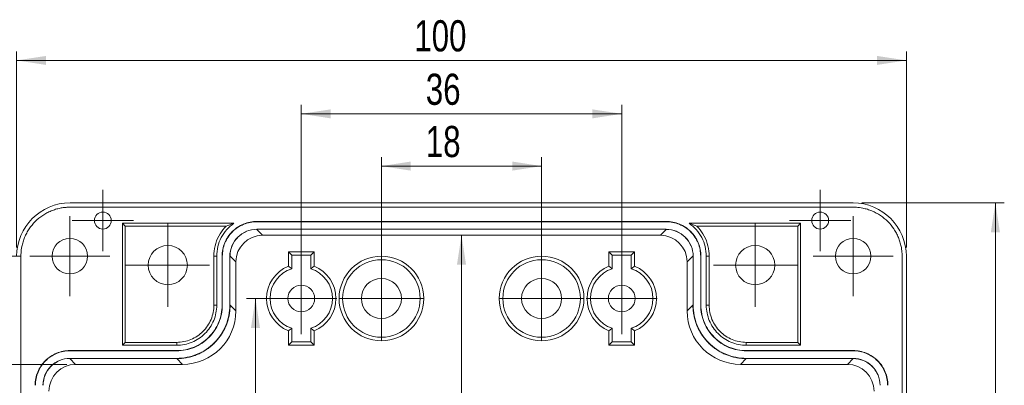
# Model space of a CAD drawing. Header units: millimetres. Extents: x 5 to 415, y 5 to 292.
# Tile 4 of 8: x 72 to 183, y 148 to 189. Entities that reach past the tile are written whole.
import ezdxf

# ---------------------------------------------------------------- set-up
doc = ezdxf.new("R2010")
doc.units = ezdxf.units.MM
doc.layers.add('LAYER_1', color=179, linetype='Continuous', lineweight=15)
doc.styles.add('SLDTEXTSTYLE3', font='TXT', dxfattribs={"width": 0.75})
doc.dimstyles.new('SLDDIMSTYLE1', dxfattribs={"dimtxt": 3.5, "dimasz": 3.302, "dimexe": 0, "dimexo": 0.0625, "dimgap": 0.875, "dimtad": 1, "dimdec": 1, "dimrnd": 1e-09, "dimzin": 12, "dimdsep": 46, "dimtxsty": 'SLDTEXTSTYLE3', "dimsah": 1, "dimcen": 0.09, "dimadec": 0, "dimazin": 3, "dimtfac": 1, "dimtdec": 1, "dimtofl": 0, "dimtmove": 0, "dimatfit": 3, "dimfxl": 1, "dimfrac": 2, "dimtolj": 1, "dimtzin": 12, "dimarcsym": 0})
doc.dimstyles.new('SLDDIMSTYLE2', dxfattribs={"dimtxt": 3.5, "dimasz": 3.302, "dimexe": 0, "dimexo": 0.0625, "dimgap": 0.875, "dimtad": 1, "dimdec": 1, "dimrnd": 1e-09, "dimzin": 12, "dimdsep": 46, "dimtxsty": 'SLDTEXTSTYLE3', "dimsah": 1, "dimcen": 0.09, "dimadec": 0, "dimazin": 3, "dimtfac": 1, "dimtofl": 0, "dimtmove": 0, "dimatfit": 3, "dimfxl": 1, "dimfrac": 2, "dimtolj": 1, "dimtzin": 12, "dimarcsym": 0})
doc.dimstyles.new('SLDDIMSTYLE3', dxfattribs={"dimtxt": 3.5, "dimasz": 3.302, "dimexe": 0, "dimexo": 0.0625, "dimgap": 0.875, "dimtad": 1, "dimrnd": 1e-09, "dimzin": 12, "dimdsep": 46, "dimtxsty": 'SLDTEXTSTYLE3', "dimsah": 1, "dimcen": 0.09, "dimadec": 0, "dimazin": 3, "dimtfac": 1, "dimtofl": 0, "dimtmove": 0, "dimatfit": 3, "dimfxl": 1, "dimfrac": 2, "dimtolj": 1, "dimtzin": 12, "dimarcsym": 0})

# ---------------------------------------------------------------- blocks, each defined once
blk = doc.blocks.new('*D10')
at = {"layer": 'LAYER_1'}
blk.add_line((121.74, 165.15), (121.74, 72.45), dxfattribs=at)
for points in [[(121.74, 165.15), (121.23, 161.85), (122.25, 161.85)], [(121.74, 72.45), (122.25, 75.75), (121.23, 75.75)]]:
    blk.add_solid(points, dxfattribs=at)
at = {"layer": 'LAYER_1', "insert": (117.23, 101.95, 19.5), "char_height": 3.5, "attachment_point": 1, "rotation": 90, "style": 'SLDTEXTSTYLE3'}
blk.add_mtext('92,7', dxfattribs=at)
blk = doc.blocks.new('*D11')
at = {"layer": 'LAYER_1'}
for p, q in [((106.99, 158.05), (97.59, 158.05)), ((98.59, 158.05), (98.59, 79.55)), ((106.99, 79.55), (97.59, 79.55))]:
    blk.add_line(p, q, dxfattribs=at)
for points in [[(98.59, 158.05), (98.09, 154.75), (99.1, 154.75)], [(98.59, 79.55), (99.1, 82.86), (98.09, 82.86)]]:
    blk.add_solid(points, dxfattribs=at)
at = {"layer": 'LAYER_1', "insert": (94.08, 101.95, 19.5), "char_height": 3.5, "attachment_point": 1, "rotation": 90, "style": 'SLDTEXTSTYLE3'}
blk.add_mtext('78,5', dxfattribs=at)
blk = doc.blocks.new('*D13')
at = {"layer": 'LAYER_1'}
for p, q in [((112.74, 159.05), (112.74, 173.92)), ((130.74, 159.05), (130.74, 173.92)), ((130.74, 172.92), (112.74, 172.92))]:
    blk.add_line(p, q, dxfattribs=at)
for points in [[(112.74, 172.92), (116.04, 172.41), (116.04, 173.43)], [(130.74, 172.92), (127.44, 173.43), (127.44, 172.41)]]:
    blk.add_solid(points, dxfattribs=at)
at = {"layer": 'LAYER_1', "insert": (117.73, 177.43, 19.5), "char_height": 3.5, "attachment_point": 1, "style": 'SLDTEXTSTYLE3'}
blk.add_mtext('18', dxfattribs=at)
blk = doc.blocks.new('*D14')
at = {"layer": 'LAYER_1'}
for p, q in [((103.74, 159.05), (103.74, 179.79)), ((139.74, 159.05), (139.74, 179.79)), ((103.74, 178.79), (139.74, 178.79))]:
    blk.add_line(p, q, dxfattribs=at)
for points in [[(103.74, 178.79), (107.04, 178.28), (107.04, 179.29)], [(139.74, 178.79), (136.44, 179.29), (136.44, 178.28)]]:
    blk.add_solid(points, dxfattribs=at)
at = {"layer": 'LAYER_1', "insert": (117.73, 183.3, 19.5), "char_height": 3.5, "attachment_point": 1, "style": 'SLDTEXTSTYLE3'}
blk.add_mtext('36', dxfattribs=at)
blk = doc.blocks.new('*D17')
at = {"layer": 'LAYER_1'}
for p, q in [((72.24, 162.8), (54.76, 162.8)), ((55.76, 162.8), (55.76, 74.8)), ((72.24, 74.8), (54.76, 74.8))]:
    blk.add_line(p, q, dxfattribs=at)
for points in [[(55.76, 162.8), (55.25, 159.5), (56.26, 159.5)], [(55.76, 74.8), (56.26, 78.11), (55.25, 78.11)]]:
    blk.add_solid(points, dxfattribs=at)
at = {"layer": 'LAYER_1', "insert": (51.24, 114.8, 19.5), "char_height": 3.5, "attachment_point": 1, "rotation": 90, "style": 'SLDTEXTSTYLE3'}
blk.add_mtext('88', dxfattribs=at)
blk = doc.blocks.new('*D18')
at = {"layer": 'LAYER_1'}
for p, q in [((77.39, 150.65), (60.76, 150.65)), ((61.76, 86.95), (61.76, 150.65)), ((77.39, 86.95), (60.76, 86.95))]:
    blk.add_line(p, q, dxfattribs=at)
for points in [[(61.76, 150.65), (61.25, 147.35), (62.26, 147.35)], [(61.76, 86.95), (62.26, 90.25), (61.25, 90.25)]]:
    blk.add_solid(points, dxfattribs=at)
at = {"layer": 'LAYER_1', "insert": (57.24, 112.86, 19.5), "char_height": 3.5, "attachment_point": 1, "rotation": 90, "style": 'SLDTEXTSTYLE3'}
blk.add_mtext('63,7', dxfattribs=at)
blk = doc.blocks.new('*D20')
at = {"layer": 'LAYER_1'}
for p, q in [((166.72, 168.79), (182.72, 168.79)), ((181.72, 68.82), (181.72, 168.79)), ((166.72, 68.82), (182.72, 68.82))]:
    blk.add_line(p, q, dxfattribs=at)
for points in [[(181.72, 168.79), (181.21, 165.48), (182.23, 165.48)], [(181.72, 68.82), (182.23, 72.12), (181.21, 72.12)]]:
    blk.add_solid(points, dxfattribs=at)
at = {"layer": 'LAYER_1', "insert": (177.21, 113.5, 19.5), "char_height": 3.5, "attachment_point": 1, "rotation": 90, "style": 'SLDTEXTSTYLE3'}
blk.add_mtext('100', dxfattribs=at)
blk = doc.blocks.new('*D21')
at = {"layer": 'LAYER_1'}
for p, q in [((71.76, 163.79), (71.76, 185.79)), ((71.76, 184.79), (171.72, 184.79)), ((171.72, 163.79), (171.72, 185.79))]:
    blk.add_line(p, q, dxfattribs=at)
for points in [[(71.76, 184.79), (75.06, 184.28), (75.06, 185.29)], [(171.72, 184.79), (168.42, 185.29), (168.42, 184.28)]]:
    blk.add_solid(points, dxfattribs=at)
at = {"layer": 'LAYER_1', "insert": (116.44, 189.3, 19.5), "char_height": 3.5, "attachment_point": 1, "style": 'SLDTEXTSTYLE3'}
blk.add_mtext('100', dxfattribs=at)
blk = doc.blocks.new('SW_CENTERMARKSYMBOL_2')
at = {"layer": 'LAYER_1', "color": 0}
for p, q in [((0, 2.5), (0, 4)), ((0, 0), (0, 2.5)), ((-2.5, 0), (-4, 0)), ((0, 0), (-2.5, 0)), ((0, 0), (0, -2.5)), ((0, 0), (2.5, 0)), ((2.5, 0), (4, 0)), ((0, -2.5), (0, -4))]:
    blk.add_line(p, q, dxfattribs=at)
blk = doc.blocks.new('SW_CENTERMARKSYMBOL_3')
at = {"layer": 'LAYER_1', "color": 0}
for p, q in [((0, 2.5), (0, 4)), ((0, 0), (0, 2.5)), ((-2.5, 0), (-4, 0)), ((0, 0), (-2.5, 0)), ((0, 0), (0, -2.5)), ((0, 0), (2.5, 0)), ((2.5, 0), (4, 0)), ((0, -2.5), (0, -4))]:
    blk.add_line(p, q, dxfattribs=at)
blk = doc.blocks.new('SW_CENTERMARKSYMBOL_4')
at = {"layer": 'LAYER_1', "color": 0}
for p, q in [((0, 2.5), (0, 4.5)), ((0, 0), (0, 2.5)), ((-2.5, 0), (-4.5, 0)), ((0, 0), (-2.5, 0)), ((0, 0), (0, -2.5)), ((0, 0), (2.5, 0)), ((2.5, 0), (4.5, 0)), ((0, -2.5), (0, -4.5))]:
    blk.add_line(p, q, dxfattribs=at)
blk = doc.blocks.new('SW_CENTERMARKSYMBOL_6')
at = {"layer": 'LAYER_1', "color": 0}
for p, q in [((0, 2.5), (0, 4.5)), ((0, 0), (0, 2.5)), ((-2.5, 0), (-4.5, 0)), ((0, 0), (-2.5, 0)), ((0, 0), (0, -2.5)), ((0, 0), (2.5, 0)), ((2.5, 0), (4.5, 0)), ((0, -2.5), (0, -4.5))]:
    blk.add_line(p, q, dxfattribs=at)
blk = doc.blocks.new('SW_CENTERMARKSYMBOL_10')
at = {"layer": 'LAYER_1', "color": 0}
for p, q in [((0, 2.5), (0, 4.7)), ((0, 0), (0, 2.5)), ((-2.5, 0), (-4.7, 0)), ((0, 0), (-2.5, 0)), ((0, 0), (0, -2.5)), ((0, 0), (2.5, 0)), ((2.5, 0), (4.7, 0)), ((0, -2.5), (0, -4.7))]:
    blk.add_line(p, q, dxfattribs=at)
blk = doc.blocks.new('SW_CENTERMARKSYMBOL_11')
at = {"layer": 'LAYER_1', "color": 0}
for p, q in [((0, 2.5), (0, 4.7)), ((0, 0), (0, 2.5)), ((-2.5, 0), (-4.7, 0)), ((0, 0), (-2.5, 0)), ((0, 0), (0, -2.5)), ((0, 0), (2.5, 0)), ((2.5, 0), (4.7, 0)), ((0, -2.5), (0, -4.7))]:
    blk.add_line(p, q, dxfattribs=at)
blk = doc.blocks.new('SW_CENTERMARKSYMBOL_12')
at = {"layer": 'LAYER_1', "color": 0}
for p, q in [((0, 2.5), (0, 3.45)), ((0, 0), (0, 2.5)), ((-2.5, 0), (-3.45, 0)), ((0, 0), (-2.5, 0)), ((0, 0), (0, -2.5)), ((0, 0), (2.5, 0)), ((2.5, 0), (3.45, 0)), ((0, -2.5), (0, -3.45))]:
    blk.add_line(p, q, dxfattribs=at)
blk = doc.blocks.new('SW_CENTERMARKSYMBOL_13')
at = {"layer": 'LAYER_1', "color": 0}
for p, q in [((0, 2.5), (0, 3.45)), ((0, 0), (0, 2.5)), ((-2.5, 0), (-3.45, 0)), ((0, 0), (-2.5, 0)), ((0, 0), (0, -2.5)), ((0, 0), (2.5, 0)), ((2.5, 0), (3.45, 0)), ((0, -2.5), (0, -3.45))]:
    blk.add_line(p, q, dxfattribs=at)
blk = doc.blocks.new('SW_CENTERMARKSYMBOL_16')
at = {"layer": 'LAYER_1', "color": 0}
for p, q in [((0, 2.5), (0, 4.75)), ((0, 0), (0, 2.5)), ((-2.5, 0), (-4.75, 0)), ((0, 0), (-2.5, 0)), ((0, 0), (0, -2.5)), ((0, 0), (2.5, 0)), ((2.5, 0), (4.75, 0)), ((0, -2.5), (0, -4.75))]:
    blk.add_line(p, q, dxfattribs=at)
blk = doc.blocks.new('SW_CENTERMARKSYMBOL_17')
at = {"layer": 'LAYER_1', "color": 0}
for p, q in [((0, 2.5), (0, 4.75)), ((0, 0), (0, 2.5)), ((-2.5, 0), (-4.75, 0)), ((0, 0), (-2.5, 0)), ((0, 0), (0, -2.5)), ((0, 0), (2.5, 0)), ((2.5, 0), (4.75, 0)), ((0, -2.5), (0, -4.75))]:
    blk.add_line(p, q, dxfattribs=at)

msp = doc.modelspace()

# ---------------------------------------------------------------- linework, layer by layer
at = {"color": 7, "linetype": 'Continuous', "lineweight": 15}
for p, q in [((165.74, 168.303), (77.738, 168.303)), ((165.723, 168.786), (77.756, 168.786)), ((96.178, 166.503), (83.639, 166.503)), ((83.639, 166.503), (83.639, 152.803)), ((83.963, 166.179), (83.639, 166.503)), ((95.294, 166.179), (83.963, 166.179)), ((83.963, 166.179), (83.963, 153.127)), ((98.739, 166.677), (98.739, 166.703)), ((144.74, 166.703), (98.739, 166.703)), ((144.74, 166.677), (98.739, 166.677)), ((144.74, 166.677), (144.74, 166.703)), ((159.839, 166.503), (147.301, 166.503)), ((159.516, 166.179), (148.185, 166.179)), ((159.516, 166.179), (159.839, 166.503)), ((159.516, 153.127), (159.516, 166.179)), ((159.839, 152.803), (159.839, 166.503)), ((98.739, 165.829), (98.739, 165.803)), ((144.74, 165.829), (98.739, 165.829)), ((98.739, 165.803), (99.388, 165.154)), ((144.09, 165.154), (99.388, 165.154)), ((144.09, 165.154), (144.74, 165.803)), ((144.74, 165.829), (144.74, 165.803)), ((72.239, 162.804), (72.239, 74.802)), ((93.916, 162.804), (94.239, 162.804)), ((93.916, 157.302), (93.916, 162.804)), ((94.239, 157.302), (94.239, 162.804)), ((94.865, 162.804), (94.839, 162.804)), ((94.839, 162.804), (94.839, 157.302)), ((94.865, 162.804), (94.865, 157.302)), ((95.713, 162.804), (95.739, 162.804)), ((95.713, 162.804), (95.713, 157.302)), ((96.389, 162.154), (95.739, 162.804)), ((105.189, 163.303), (102.289, 163.303)), ((102.683, 162.91), (102.289, 163.303)), ((102.289, 163.303), (102.289, 161.674)), ((102.683, 162.91), (104.796, 162.91)), ((102.683, 161.397), (102.683, 162.91)), ((104.796, 162.91), (105.189, 163.303)), ((104.796, 162.91), (104.796, 161.397)), ((105.189, 161.674), (105.189, 163.303)), ((141.189, 163.303), (138.289, 163.303)), ((138.683, 162.91), (138.289, 163.303)), ((138.289, 163.303), (138.289, 161.674)), ((138.683, 162.91), (140.796, 162.91)), ((138.683, 161.397), (138.683, 162.91)), ((140.796, 162.91), (141.189, 163.303)), ((140.796, 162.91), (140.796, 161.397)), ((141.189, 161.674), (141.189, 163.303)), ((147.739, 162.804), (147.09, 162.154)), ((147.765, 162.804), (147.739, 162.804)), ((147.765, 157.302), (147.765, 162.804)), ((148.613, 162.804), (148.639, 162.804)), ((148.613, 157.302), (148.613, 162.804)), ((148.639, 157.302), (148.639, 162.804)), ((149.239, 162.804), (149.239, 157.302)), ((149.563, 162.804), (149.239, 162.804)), ((149.563, 162.804), (149.563, 157.302)), ((171.239, 74.802), (171.239, 162.804)), ((171.722, 74.82), (171.722, 162.787)), ((96.389, 162.154), (96.389, 156.653)), ((147.09, 156.653), (147.09, 162.154)), ((93.916, 157.302), (94.239, 157.302)), ((94.865, 157.302), (94.839, 157.302)), ((95.713, 157.302), (95.739, 157.302)), ((95.739, 157.302), (96.389, 156.653)), ((147.09, 156.653), (147.739, 157.302)), ((147.765, 157.302), (147.739, 157.302)), ((148.613, 157.302), (148.639, 157.302)), ((149.563, 157.302), (149.239, 157.302)), ((102.289, 154.433), (102.289, 152.803)), ((102.683, 153.197), (102.683, 154.71)), ((104.796, 154.71), (104.796, 153.197)), ((105.189, 152.803), (105.189, 154.433)), ((138.289, 154.433), (138.289, 152.803)), ((138.683, 153.197), (138.683, 154.71)), ((140.796, 154.71), (140.796, 153.197)), ((141.189, 152.803), (141.189, 154.433)), ((83.963, 153.127), (83.639, 152.803)), ((83.639, 152.803), (89.74, 152.803)), ((83.963, 153.127), (89.74, 153.127)), ((89.74, 153.127), (89.74, 152.803)), ((102.683, 153.197), (102.289, 152.803)), ((102.289, 152.803), (105.189, 152.803)), ((104.796, 153.197), (102.683, 153.197)), ((104.796, 153.197), (105.189, 152.803)), ((138.683, 153.197), (138.289, 152.803)), ((138.289, 152.803), (141.189, 152.803)), ((140.796, 153.197), (138.683, 153.197)), ((140.796, 153.197), (141.189, 152.803)), ((153.738, 153.127), (153.738, 152.803)), ((153.738, 153.127), (159.516, 153.127)), ((153.738, 152.803), (159.839, 152.803)), ((159.516, 153.127), (159.839, 152.803)), ((77.739, 152.177), (77.739, 152.203)), ((89.74, 152.203), (77.739, 152.203)), ((89.74, 152.177), (77.739, 152.177)), ((89.74, 152.177), (89.74, 152.203)), ((153.738, 152.177), (153.738, 152.203)), ((165.74, 152.203), (153.738, 152.203)), ((165.74, 152.177), (153.738, 152.177)), ((165.74, 152.177), (165.74, 152.203)), ((77.739, 151.329), (77.739, 151.303)), ((89.74, 151.329), (77.739, 151.329)), ((77.739, 151.303), (78.388, 150.654)), ((90.39, 150.654), (78.388, 150.654)), ((89.74, 151.329), (89.74, 151.303)), ((90.39, 150.654), (89.74, 151.303)), ((153.738, 151.303), (153.089, 150.654)), ((165.09, 150.654), (153.089, 150.654)), ((153.738, 151.329), (153.738, 151.303)), ((165.74, 151.329), (153.738, 151.329)), ((165.09, 150.654), (165.74, 151.303)), ((165.74, 151.329), (165.74, 151.303))]:
    msp.add_line(p, q, dxfattribs=at)
for centre, radius in [((81.439, 166.803), 0.95), ((162.039, 166.803), 0.95), ((77.739, 162.803), 2), ((88.739, 161.803), 2.2), ((154.739, 161.803), 2.2), ((165.739, 162.803), 2), ((112.739, 158.053), 4.75), ((130.739, 158.053), 4.75), ((112.739, 158.053), 4.356), ((130.739, 158.053), 4.356), ((103.739, 158.053), 1.5), ((112.739, 158.053), 2.25), ((130.739, 158.053), 2.25), ((139.739, 158.053), 1.5)]:
    msp.add_circle(centre, radius, dxfattribs=at)
for centre, radius, start, end in [((103.739, 158.053), 3.9, 111.82635, 248.17365), ((103.739, 158.053), 3.9, 291.82635, 68.17365), ((139.739, 158.053), 3.9, 111.82635, 248.17365), ((139.739, 158.053), 3.9, 291.82635, 68.17365), ((103.739, 158.053), 3.506, 107.53317, 252.46683), ((103.739, 158.053), 3.506, 287.53317, 72.46683), ((139.739, 158.053), 3.506, 107.53317, 252.46683), ((139.739, 158.053), 3.506, 287.53317, 72.46683)]:
    msp.add_arc(centre, radius, start, end, dxfattribs=at)
for centre, major_axis, start_param, end_param in [((77.758, 162.785), (-4.244, 4.244), 5.4979394, 7.0684312), ((165.721, 162.785), (4.244, 4.244), 5.4979394, 7.0684312), ((99.389, 162.153), (2.122, -2.122), 2.3563468, 3.9268385), ((144.089, 162.153), (-2.122, -2.122), 2.3563468, 3.9268385), ((90.388, 156.655), (-4.244, 4.244), 2.3563468, 3.9268385), ((153.091, 156.655), (4.244, 4.244), 2.3563468, 3.9268385), ((78.389, 147.653), (2.122, -2.122), 2.3563468, 3.9268385), ((165.089, 147.653), (-2.122, -2.122), 2.3563468, 3.9268385)]:
    msp.add_ellipse(centre, major_axis=major_axis, ratio=0.9996955, start_param=start_param, end_param=end_param, dxfattribs=at)
for points, knots in [([(77.738, 168.303), (77.666, 168.302), (77.522, 168.301), (77.307, 168.288), (77.093, 168.267), (76.879, 168.237), (76.56, 168.18), (76.14, 168.075), (75.632, 167.893), (75.144, 167.663), (74.527, 167.293), (73.827, 166.721), (73.253, 166.022), (72.883, 165.405), (72.652, 164.917), (72.469, 164.408), (72.352, 163.941), (72.283, 163.526), (72.246, 163.166), (72.242, 162.925), (72.239, 162.804)], [0, 0, 0, 0, 0.025028, 0.0499931, 0.0749335, 0.0998877, 0.1248941, 0.1874645, 0.2500961, 0.3123427, 0.3746512, 0.4997775, 0.6242651, 0.6867756, 0.7493497, 0.8118423, 0.8743996, 0.9162537, 0.9580601, 1, 1, 1, 1]), ([(171.239, 162.804), (171.238, 162.876), (171.237, 163.02), (171.224, 163.235), (171.203, 163.45), (171.173, 163.663), (171.116, 163.982), (171.011, 164.402), (170.829, 164.911), (170.599, 165.399), (170.229, 166.016), (169.657, 166.715), (168.958, 167.289), (168.341, 167.659), (167.853, 167.891), (167.344, 168.074), (166.877, 168.191), (166.462, 168.259), (166.102, 168.296), (165.861, 168.301), (165.74, 168.303)], [0, 0, 0, 0, 0.025028, 0.0499931, 0.0749335, 0.0998877, 0.1248941, 0.1874645, 0.2500961, 0.3123427, 0.3746512, 0.4997775, 0.6242651, 0.6867756, 0.7493497, 0.8118423, 0.8743996, 0.9162537, 0.9580601, 1, 1, 1, 1]), ([(93.916, 162.804), (93.916, 163.191), (93.963, 163.578), (94.148, 164.331), (94.286, 164.699), (94.647, 165.387), (94.869, 165.708), (95.18, 166.06), (95.236, 166.121), (95.294, 166.179)], [0.19693956, 0.19693956, 0.19693956, 0.19693956, 0.44693956, 0.44693956, 0.69693956, 0.69693956, 0.94693956, 0.94693956, 1, 1, 1, 1]), ([(96.178, 166.503), (95.881, 166.298), (95.608, 166.055), (95.128, 165.513), (94.922, 165.214), (94.585, 164.572), (94.456, 164.229), (94.283, 163.526), (94.239, 163.165), (94.239, 162.804)], [0, 0, 0, 0, 0.25, 0.25, 0.5, 0.5, 0.75, 0.75, 1, 1, 1, 1]), ([(98.739, 166.703), (98.232, 166.703), (97.719, 166.602), (96.774, 166.211), (96.342, 165.922), (95.621, 165.2), (95.331, 164.768), (94.941, 163.824), (94.839, 163.311), (94.839, 162.804)], [2.3563468, 2.3563468, 2.3563468, 2.3563468, 2.7489697, 2.7489697, 3.1415927, 3.1415927, 3.5342156, 3.5342156, 3.9268385, 3.9268385, 3.9268385, 3.9268385]), ([(98.739, 166.677), (98.235, 166.677), (97.726, 166.576), (96.787, 166.188), (96.358, 165.901), (95.642, 165.184), (95.354, 164.755), (94.966, 163.817), (94.865, 163.307), (94.865, 162.804)], [2.3563468, 2.3563468, 2.3563468, 2.3563468, 2.7489697, 2.7489697, 3.1415927, 3.1415927, 3.5342156, 3.5342156, 3.9268385, 3.9268385, 3.9268385, 3.9268385]), ([(148.639, 162.804), (148.639, 163.311), (148.538, 163.824), (148.147, 164.768), (147.858, 165.2), (147.137, 165.922), (146.704, 166.211), (145.76, 166.602), (145.247, 166.703), (144.74, 166.703)], [2.3563468, 2.3563468, 2.3563468, 2.3563468, 2.7489697, 2.7489697, 3.1415927, 3.1415927, 3.5342156, 3.5342156, 3.9268385, 3.9268385, 3.9268385, 3.9268385]), ([(148.613, 162.804), (148.613, 163.307), (148.512, 163.817), (148.124, 164.755), (147.837, 165.184), (147.12, 165.901), (146.691, 166.188), (145.753, 166.576), (145.243, 166.677), (144.74, 166.677)], [2.3563468, 2.3563468, 2.3563468, 2.3563468, 2.7489697, 2.7489697, 3.1415927, 3.1415927, 3.5342156, 3.5342156, 3.9268385, 3.9268385, 3.9268385, 3.9268385]), ([(149.239, 162.804), (149.239, 163.165), (149.195, 163.526), (149.023, 164.229), (148.893, 164.572), (148.557, 165.214), (148.35, 165.513), (147.871, 166.055), (147.598, 166.298), (147.301, 166.503)], [0, 0, 0, 0, 0.25, 0.25, 0.5, 0.5, 0.75, 0.75, 1, 1, 1, 1]), ([(148.185, 166.179), (148.242, 166.121), (148.299, 166.06), (148.61, 165.708), (148.831, 165.387), (149.192, 164.699), (149.331, 164.331), (149.516, 163.578), (149.563, 163.191), (149.563, 162.804)], [0, 0, 0, 0, 0.05306044, 0.05306044, 0.30306044, 0.30306044, 0.55306044, 0.55306044, 0.80306044, 0.80306044, 0.80306044, 0.80306044]), ([(98.739, 165.829), (98.343, 165.829), (97.947, 165.751), (97.215, 165.448), (96.879, 165.223), (96.319, 164.663), (96.095, 164.328), (95.792, 163.596), (95.713, 163.2), (95.713, 162.804)], [2.3563468, 2.3563468, 2.3563468, 2.3563468, 2.7489697, 2.7489697, 3.1415927, 3.1415927, 3.5342156, 3.5342156, 3.9268385, 3.9268385, 3.9268385, 3.9268385]), ([(96.618, 164.925), (96.579, 164.885), (96.502, 164.805), (96.394, 164.677), (96.293, 164.543), (96.2, 164.403), (96.114, 164.258), (96.035, 164.108), (95.99, 164.004), (95.968, 163.952)], [0, 0, 0, 0, 0.1412581, 0.2830488, 0.4253723, 0.568229, 0.7116189, 0.8555425, 1, 1, 1, 1]), ([(97.591, 165.575), (97.539, 165.552), (97.435, 165.507), (97.285, 165.429), (97.139, 165.343), (96.999, 165.249), (96.865, 165.148), (96.737, 165.041), (96.658, 164.963), (96.618, 164.925)], [0, 0, 0, 0, 0.1444575, 0.2883811, 0.431771, 0.5746277, 0.7169512, 0.8587419, 1, 1, 1, 1]), ([(147.765, 162.804), (147.765, 163.2), (147.687, 163.596), (147.384, 164.328), (147.159, 164.663), (146.599, 165.223), (146.264, 165.448), (145.532, 165.751), (145.136, 165.829), (144.74, 165.829)], [2.3563468, 2.3563468, 2.3563468, 2.3563468, 2.7489697, 2.7489697, 3.1415927, 3.1415927, 3.5342156, 3.5342156, 3.9268385, 3.9268385, 3.9268385, 3.9268385]), ([(146.861, 164.925), (146.821, 164.963), (146.741, 165.041), (146.613, 165.148), (146.479, 165.249), (146.34, 165.343), (146.194, 165.429), (146.044, 165.507), (145.94, 165.552), (145.888, 165.575)], [0, 0, 0, 0, 0.1412581, 0.2830488, 0.4253723, 0.568229, 0.7116189, 0.8555425, 1, 1, 1, 1]), ([(147.511, 163.952), (147.488, 164.004), (147.443, 164.108), (147.365, 164.258), (147.279, 164.403), (147.185, 164.543), (147.084, 164.677), (146.977, 164.805), (146.899, 164.885), (146.861, 164.925)], [0, 0, 0, 0, 0.1444575, 0.2883811, 0.431771, 0.5746277, 0.7169512, 0.8587419, 1, 1, 1, 1]), ([(95.713, 157.302), (95.713, 156.52), (95.558, 155.739), (94.959, 154.294), (94.517, 153.632), (93.411, 152.526), (92.748, 152.083), (91.304, 151.485), (90.522, 151.329), (89.74, 151.329)], [2.3563468, 2.3563468, 2.3563468, 2.3563468, 2.7489697, 2.7489697, 3.1415927, 3.1415927, 3.5342156, 3.5342156, 3.9268385, 3.9268385, 3.9268385, 3.9268385]), ([(94.865, 157.302), (94.865, 156.636), (94.732, 155.962), (94.219, 154.72), (93.838, 154.152), (92.89, 153.204), (92.323, 152.824), (91.081, 152.31), (90.407, 152.177), (89.74, 152.177)], [2.3563468, 2.3563468, 2.3563468, 2.3563468, 2.7489697, 2.7489697, 3.1415927, 3.1415927, 3.5342156, 3.5342156, 3.9268385, 3.9268385, 3.9268385, 3.9268385]), ([(94.839, 157.302), (94.839, 156.639), (94.707, 155.969), (94.196, 154.733), (93.817, 154.168), (92.874, 153.225), (92.309, 152.847), (91.074, 152.336), (90.403, 152.203), (89.74, 152.203)], [2.3563468, 2.3563468, 2.3563468, 2.3563468, 2.7489697, 2.7489697, 3.1415927, 3.1415927, 3.5342156, 3.5342156, 3.9268385, 3.9268385, 3.9268385, 3.9268385]), ([(94.239, 157.302), (94.239, 156.719), (94.122, 156.124), (93.672, 155.036), (93.337, 154.536), (92.506, 153.705), (92.006, 153.371), (90.919, 152.921), (90.323, 152.803), (89.74, 152.803)], [0, 0, 0, 0, 0.25, 0.25, 0.5, 0.5, 0.75, 0.75, 1, 1, 1, 1]), ([(89.74, 153.127), (90.28, 153.127), (90.835, 153.237), (91.842, 153.653), (92.307, 153.965), (93.078, 154.735), (93.389, 155.2), (93.806, 156.208), (93.916, 156.763), (93.916, 157.302)], [0, 0, 0, 0, 0.25, 0.25, 0.5, 0.5, 0.75, 0.75, 1, 1, 1, 1]), ([(95.739, 157.302), (95.738, 157.221), (95.736, 157.058), (95.721, 156.816), (95.697, 156.576), (95.663, 156.34), (95.621, 156.107), (95.569, 155.878), (95.51, 155.653), (95.442, 155.433), (95.367, 155.217), (95.311, 155.076), (95.283, 155.006)], [0, 0, 0, 0, 0.1039487, 0.2070197, 0.3092132, 0.4105291, 0.5109676, 0.6105287, 0.7092124, 0.8070188, 0.903948, 1, 1, 1, 1]), ([(148.196, 155.006), (148.165, 155.084), (148.102, 155.241), (148.02, 155.482), (147.948, 155.728), (147.885, 155.979), (147.833, 156.236), (147.792, 156.497), (147.762, 156.762), (147.743, 157.031), (147.74, 157.212), (147.739, 157.302)], [0, 0, 0, 0, 0.1067788, 0.2146404, 0.323585, 0.4336127, 0.5447235, 0.6569176, 0.770195, 0.8845558, 1, 1, 1, 1]), ([(153.738, 151.329), (152.956, 151.329), (152.175, 151.485), (150.73, 152.083), (150.068, 152.526), (148.962, 153.632), (148.519, 154.294), (147.921, 155.739), (147.765, 156.52), (147.765, 157.302)], [2.3563468, 2.3563468, 2.3563468, 2.3563468, 2.7489697, 2.7489697, 3.1415927, 3.1415927, 3.5342156, 3.5342156, 3.9268385, 3.9268385, 3.9268385, 3.9268385]), ([(153.738, 152.177), (153.072, 152.177), (152.398, 152.31), (151.156, 152.824), (150.588, 153.204), (149.64, 154.152), (149.26, 154.72), (148.746, 155.962), (148.613, 156.636), (148.613, 157.302)], [2.3563468, 2.3563468, 2.3563468, 2.3563468, 2.7489697, 2.7489697, 3.1415927, 3.1415927, 3.5342156, 3.5342156, 3.9268385, 3.9268385, 3.9268385, 3.9268385]), ([(153.738, 152.203), (153.075, 152.203), (152.405, 152.336), (151.169, 152.847), (150.604, 153.225), (149.661, 154.168), (149.283, 154.733), (148.772, 155.969), (148.639, 156.639), (148.639, 157.302)], [2.3563468, 2.3563468, 2.3563468, 2.3563468, 2.7489697, 2.7489697, 3.1415927, 3.1415927, 3.5342156, 3.5342156, 3.9268385, 3.9268385, 3.9268385, 3.9268385]), ([(153.738, 152.803), (153.155, 152.803), (152.56, 152.921), (151.472, 153.371), (150.973, 153.705), (150.141, 154.536), (149.807, 155.036), (149.357, 156.124), (149.239, 156.719), (149.239, 157.302)], [0, 0, 0, 0, 0.25, 0.25, 0.5, 0.5, 0.75, 0.75, 1, 1, 1, 1]), ([(149.563, 157.302), (149.563, 156.763), (149.673, 156.208), (150.089, 155.2), (150.401, 154.735), (151.171, 153.965), (151.636, 153.653), (152.644, 153.237), (153.199, 153.127), (153.738, 153.127)], [0, 0, 0, 0, 0.25, 0.25, 0.5, 0.5, 0.75, 0.75, 1, 1, 1, 1]), ([(95.283, 155.006), (95.251, 154.933), (95.189, 154.787), (95.085, 154.574), (94.973, 154.365), (94.853, 154.161), (94.725, 153.962), (94.591, 153.769), (94.449, 153.582), (94.3, 153.402), (94.145, 153.227), (94.037, 153.116), (93.982, 153.06)], [0, 0, 0, 0, 0.1011766, 0.2020914, 0.3027447, 0.4031364, 0.5032667, 0.6031357, 0.7027434, 0.80209, 0.9011755, 1, 1, 1, 1]), ([(149.496, 153.06), (149.442, 153.116), (149.333, 153.227), (149.179, 153.402), (149.03, 153.582), (148.888, 153.769), (148.753, 153.962), (148.626, 154.161), (148.506, 154.365), (148.394, 154.574), (148.29, 154.787), (148.227, 154.933), (148.196, 155.006)], [0, 0, 0, 0, 0.0988245, 0.19791, 0.2972566, 0.3968643, 0.4967333, 0.5968636, 0.6972553, 0.7979086, 0.8988234, 1, 1, 1, 1]), ([(93.982, 153.06), (93.927, 153.006), (93.816, 152.897), (93.641, 152.742), (93.46, 152.594), (93.273, 152.452), (93.08, 152.317), (92.882, 152.19), (92.678, 152.07), (92.469, 151.958), (92.255, 151.854), (92.109, 151.791), (92.036, 151.76)], [0, 0, 0, 0, 0.0988245, 0.19791, 0.2972566, 0.3968643, 0.4967333, 0.5968636, 0.6972553, 0.7979086, 0.8988234, 1, 1, 1, 1]), ([(151.442, 151.76), (151.369, 151.791), (151.224, 151.854), (151.01, 151.958), (150.801, 152.07), (150.597, 152.19), (150.398, 152.317), (150.205, 152.452), (150.018, 152.594), (149.838, 152.742), (149.663, 152.897), (149.552, 153.006), (149.496, 153.06)], [0, 0, 0, 0, 0.1011766, 0.2020914, 0.3027447, 0.4031364, 0.5032667, 0.6031357, 0.7027434, 0.80209, 0.9011755, 1, 1, 1, 1]), ([(77.739, 152.203), (77.232, 152.203), (76.719, 152.102), (75.774, 151.711), (75.342, 151.422), (74.621, 150.7), (74.331, 150.268), (73.941, 149.324), (73.839, 148.811), (73.839, 148.304)], [2.3563468, 2.3563468, 2.3563468, 2.3563468, 2.7489697, 2.7489697, 3.1415927, 3.1415927, 3.5342156, 3.5342156, 3.9268385, 3.9268385, 3.9268385, 3.9268385]), ([(77.739, 152.177), (77.235, 152.177), (76.726, 152.076), (75.787, 151.688), (75.358, 151.401), (74.642, 150.684), (74.354, 150.255), (73.966, 149.317), (73.865, 148.807), (73.865, 148.304)], [2.3563468, 2.3563468, 2.3563468, 2.3563468, 2.7489697, 2.7489697, 3.1415927, 3.1415927, 3.5342156, 3.5342156, 3.9268385, 3.9268385, 3.9268385, 3.9268385]), ([(92.036, 151.76), (91.958, 151.729), (91.802, 151.666), (91.561, 151.584), (91.315, 151.512), (91.063, 151.449), (90.807, 151.397), (90.545, 151.356), (90.28, 151.326), (90.011, 151.307), (89.831, 151.304), (89.74, 151.303)], [0, 0, 0, 0, 0.1067788, 0.2146404, 0.323585, 0.4336127, 0.5447235, 0.6569176, 0.770195, 0.8845558, 1, 1, 1, 1]), ([(153.738, 151.303), (153.657, 151.304), (153.494, 151.306), (153.252, 151.322), (153.012, 151.346), (152.776, 151.379), (152.543, 151.422), (152.314, 151.473), (152.089, 151.533), (151.869, 151.6), (151.653, 151.675), (151.512, 151.732), (151.442, 151.76)], [0, 0, 0, 0, 0.103947, 0.2070167, 0.3092092, 0.4105246, 0.5109629, 0.6105241, 0.7092084, 0.8070157, 0.9039463, 1, 1, 1, 1]), ([(169.639, 148.304), (169.639, 148.811), (169.538, 149.324), (169.147, 150.268), (168.858, 150.7), (168.137, 151.422), (167.704, 151.711), (166.76, 152.102), (166.247, 152.203), (165.74, 152.203)], [2.3563468, 2.3563468, 2.3563468, 2.3563468, 2.7489697, 2.7489697, 3.1415927, 3.1415927, 3.5342156, 3.5342156, 3.9268385, 3.9268385, 3.9268385, 3.9268385]), ([(169.613, 148.304), (169.613, 148.807), (169.512, 149.317), (169.124, 150.255), (168.837, 150.684), (168.12, 151.401), (167.691, 151.688), (166.753, 152.076), (166.243, 152.177), (165.74, 152.177)], [2.3563468, 2.3563468, 2.3563468, 2.3563468, 2.7489697, 2.7489697, 3.1415927, 3.1415927, 3.5342156, 3.5342156, 3.9268385, 3.9268385, 3.9268385, 3.9268385]), ([(77.739, 151.329), (77.343, 151.329), (76.947, 151.251), (76.215, 150.948), (75.879, 150.723), (75.319, 150.163), (75.095, 149.828), (74.792, 149.096), (74.713, 148.7), (74.713, 148.304)], [2.3563468, 2.3563468, 2.3563468, 2.3563468, 2.7489697, 2.7489697, 3.1415927, 3.1415927, 3.5342156, 3.5342156, 3.9268385, 3.9268385, 3.9268385, 3.9268385]), ([(168.765, 148.304), (168.765, 148.7), (168.687, 149.096), (168.384, 149.828), (168.159, 150.163), (167.599, 150.723), (167.264, 150.948), (166.532, 151.251), (166.136, 151.329), (165.74, 151.329)], [2.3563468, 2.3563468, 2.3563468, 2.3563468, 2.7489697, 2.7489697, 3.1415927, 3.1415927, 3.5342156, 3.5342156, 3.9268385, 3.9268385, 3.9268385, 3.9268385]), ([(167.861, 150.425), (167.821, 150.463), (167.741, 150.541), (167.613, 150.648), (167.479, 150.749), (167.34, 150.843), (167.194, 150.929), (167.044, 151.007), (166.94, 151.052), (166.888, 151.075)], [0, 0, 0, 0, 0.1412581, 0.2830488, 0.4253723, 0.568229, 0.7116189, 0.8555425, 1, 1, 1, 1]), ([(168.511, 149.452), (168.488, 149.504), (168.443, 149.608), (168.365, 149.758), (168.279, 149.903), (168.185, 150.043), (168.084, 150.177), (167.977, 150.305), (167.899, 150.385), (167.861, 150.425)], [0, 0, 0, 0, 0.1444575, 0.2883811, 0.431771, 0.5746277, 0.7169512, 0.8587419, 1, 1, 1, 1])]:
    msp.add_open_spline(points, degree=3, knots=knots, dxfattribs=at)
for points in [[(95.294, 166.179), (95.551, 166.287), (95.832, 166.395), (96.178, 166.503)], [(148.185, 166.179), (147.928, 166.287), (147.646, 166.395), (147.301, 166.503)], [(144.74, 165.803), (145.132, 165.803), (145.525, 165.725), (145.888, 165.575)], [(95.739, 162.804), (95.739, 163.196), (95.817, 163.589), (95.968, 163.952)], [(102.289, 161.674), (102.421, 161.585), (102.552, 161.493), (102.683, 161.397)], [(104.796, 161.397), (104.927, 161.493), (105.058, 161.585), (105.189, 161.674)], [(138.289, 161.674), (138.421, 161.585), (138.552, 161.493), (138.683, 161.397)], [(140.796, 161.397), (140.927, 161.493), (141.058, 161.585), (141.189, 161.674)], [(102.683, 154.71), (102.552, 154.614), (102.421, 154.522), (102.289, 154.433)], [(105.189, 154.433), (105.058, 154.522), (104.927, 154.614), (104.796, 154.71)], [(138.683, 154.71), (138.552, 154.614), (138.421, 154.522), (138.289, 154.433)], [(141.189, 154.433), (141.058, 154.522), (140.927, 154.614), (140.796, 154.71)], [(75.618, 150.425), (75.895, 150.702), (76.228, 150.925), (76.591, 151.075)], [(165.74, 151.303), (166.132, 151.303), (166.525, 151.225), (166.888, 151.075)], [(74.739, 148.304), (74.739, 148.696), (74.817, 149.089), (74.968, 149.452)], [(74.968, 149.452), (75.118, 149.814), (75.34, 150.147), (75.618, 150.425)]]:
    msp.add_open_spline(points, degree=3, dxfattribs=at)

# ---------------------------------------------------------------- block references
at = {"layer": 'LAYER_1'}
for name, p in [('SW_CENTERMARKSYMBOL_12', (81.439, 166.803)), ('SW_CENTERMARKSYMBOL_13', (162.039, 166.803)), ('SW_CENTERMARKSYMBOL_6', (77.739, 162.803)), ('SW_CENTERMARKSYMBOL_4', (165.739, 162.803)), ('SW_CENTERMARKSYMBOL_11', (88.739, 161.803)), ('SW_CENTERMARKSYMBOL_10', (154.739, 161.803)), ('SW_CENTERMARKSYMBOL_16', (112.739, 158.053)), ('SW_CENTERMARKSYMBOL_17', (130.739, 158.053)), ('SW_CENTERMARKSYMBOL_3', (103.739, 158.053)), ('SW_CENTERMARKSYMBOL_2', (139.739, 158.053))]:
    msp.add_blockref(name, p, dxfattribs=at)

# ---------------------------------------------------------------- dimensions: what is measured, and where the dimension line sits
for base, p1, p2, dimstyle, picture, middle in [((171.722, 184.786), (71.757, 162.787), (171.722, 162.787), 'SLDDIMSTYLE1', '*D21', (121.739, 184.786)), ((139.739, 178.786), (103.739, 158.053), (139.739, 158.053), 'SLDDIMSTYLE3', '*D14', (121.739, 178.786)), ((112.739, 172.921), (130.739, 158.053), (112.739, 158.053), 'SLDDIMSTYLE3', '*D13', (121.739, 172.921))]:
    dim = msp.add_linear_dim(base=base, p1=p1, p2=p2, dimstyle=dimstyle, dxfattribs=at)
    dim.commit()
    dim.dimension.update_dxf_attribs({"geometry": picture, "text_midpoint": middle, "dimtype": 160})
for base, p1, p2, dimstyle, picture, middle in [((181.722, 168.786), (165.723, 68.821), (165.723, 168.786), 'SLDDIMSTYLE1', '*D20', (181.722, 118.803)), ((121.739, 72.453), (99.388, 165.154), (144.09, 72.453), 'SLDDIMSTYLE2', '*D10', (121.739, 107.902)), ((55.757, 74.803), (73.239, 162.803), (73.239, 74.803), 'SLDDIMSTYLE3', '*D17', (55.757, 118.803)), ((98.594, 79.553), (107.989, 158.053), (107.989, 79.553), 'SLDDIMSTYLE1', '*D11', (98.594, 107.902)), ((61.757, 150.654), (78.388, 86.953), (78.388, 150.654), 'SLDDIMSTYLE2', '*D18', (61.757, 118.803))]:
    dim = msp.add_linear_dim(base=base, p1=p1, p2=p2, angle=90, dimstyle=dimstyle, dxfattribs=at)
    dim.commit()
    dim.dimension.update_dxf_attribs({"geometry": picture, "text_midpoint": middle, "dimtype": 160})

doc.saveas('drawing.dxf')
